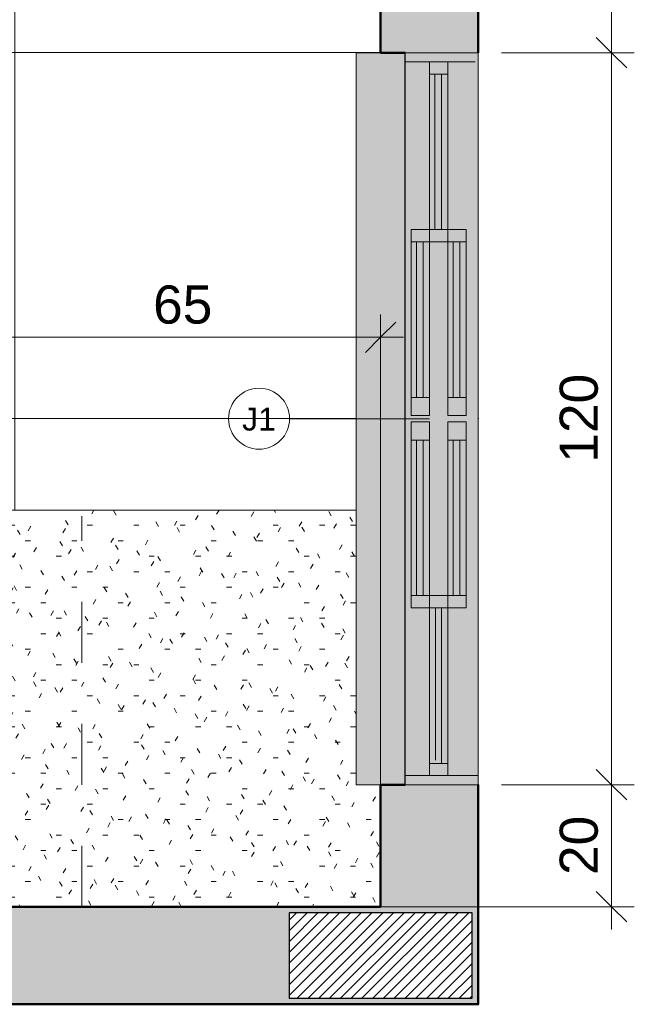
# Model space of a CAD drawing. Header units: metres. Extents: x -9 to 22, y -18.3 to 9.4.
# Tile 4 of 58: x -6.8 to -5.8, y -18.2 to -16.6. Entities that reach past the tile are written whole.
import ezdxf

# ---------------------------------------------------------------- set-up
doc = ezdxf.new("R2010")
doc.units = ezdxf.units.M
doc.linetypes.add('Projeção', pattern=[0.003969, 0.002381, -0.001587])
for name, color, linetype, lineweight in [('A-ANNO-DIMS', 7, 'Continuous', 9), ('A-ANNO-DIMS-25', 7, 'Continuous', 9), ('A-DETL-GENF', 7, 'Continuous', 5), ('A-FLOR-OVHD', 7, 'Projeção', 5), ('A-FLOR-PATT', 7, 'Continuous', 5), ('A-GLAZ', 7, 'Continuous', 5), ('A-GLAZ-IDEN', 7, 'Continuous', 9), ('A-WALL-PATT', 7, 'Continuous', 5), ('I-WALL', 7, 'Continuous', 5), ('Q-CASE', 7, 'Continuous', 5)]:
    doc.layers.add(name, color=color, linetype=linetype, lineweight=lineweight)
doc.layers.add('A-DETL', color=7, linetype='Continuous', lineweight=5, true_color=0x00a600)
doc.styles.add('Arial', font='arial.ttf', dxfattribs={"height": 0.0375})
doc.styles.add('Arial_2', font='arial.ttf', dxfattribs={"height": 0.0625})
doc.dimstyles.new('Com_linha__ref__contínua__-_Cor_Vermelha_Arial_2_5mm', dxfattribs={"dimscale": 0.3048, "dimtxt": 0.063766, "dimasz": 0.164042, "dimexe": 0.123031, "dimexo": 0.123031, "dimgap": 0.012303, "dimtad": 1, "dimdec": 1, "dimlfac": 100, "dimrnd": 0.1, "dimdsep": 46, "dimtxsty": 'Arial_2', "dimblk1": 'OBLIQUE', "dimblk2": 'OBLIQUE', "dimsah": 1, "dimcen": 0.09, "dimdle": 0.123031, "dimazin": 0, "dimtfac": 1, "dimtdec": 4, "dimtix": 1, "dimtmove": 0, "dimatfit": 3, "dimfxl": 1, "dimtvp": 1, "dimtolj": 1, "dimtzin": 0, "dimarcsym": 2})

# ---------------------------------------------------------------- blocks, each defined once
blk = doc.blocks.new('TAMPO DO ABRIGO GLP EM GRANITO CINZA ANDORINHA - TAMPO DO ABRIGO GLP EM GRANITO CINZA ANDORINHA-1861549-ELEV_3')
at = {"layer": 'Q-CASE', "true_color": 0xa7a7a7}
h = blk.add_hatch(dxfattribs=at)
h.set_pattern_fill('FP_2', color=253, style=0, pattern_type=2)
h.set_pattern_definition([(0, (0, 0), (0.1016, 0.0254), [0.00838, -0.06782, 0.00838, -0.06782, -0.4064]), (0, (0, 0), (0.1016, 0.0254), [-0.1524, 0.00838, -0.14402, 0.00838, -0.06782, -0.1778]), (0, (0, 0), (0.1016, 0.0254), [-0.381, 0.00838, -0.04242, 0.00838, -0.11862]), (120, (0.0381, 0.0127), (-0.072797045, 0.07528818), [0.00838, -0.06782, 0.00838, -0.06782, -0.4064]), (120, (0.0381, 0.0127), (-0.072797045, 0.07528818), [-0.1524, 0.00838, -0.14402, 0.00838, -0.06782, -0.1778]), (120, (0.0381, 0.0127), (-0.072797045, 0.07528818), [-0.381, 0.00838, -0.04242, 0.00838, -0.11862]), (240, (0.0508, 0.0635), (-0.028802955, -0.10068818), [0.00838, -0.06782, 0.00838, -0.06782, -0.4064]), (240, (0.0508, 0.0635), (-0.028802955, -0.10068818), [-0.1524, 0.00838, -0.14402, 0.00838, -0.06782, -0.1778]), (240, (0.0508, 0.0635), (-0.028802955, -0.10068818), [-0.381, 0.00838, -0.04242, 0.00838, -0.11862])])
h.paths.add_polyline_path([(-6.627, -18.075), (-6.1736, -18.075), (-6.1736, -17.875), (-6.2136, -17.875), (-6.2136, -17.425), (-6.8237, -17.425), (-6.8237, -18.075)])
at = {"layer": 'Q-CASE'}
for p, q in [((-6.2136, -17.425), (-6.8237, -17.425)), ((-6.8237, -17.425), (-6.8237, -18.075))]:
    blk.add_line(p, q, dxfattribs=at)
blk = doc.blocks.new('JANELA DE CORRE_272-ELEV_30')
at = {"layer": 'A-GLAZ', "true_color": 0xfffffe}
h = blk.add_hatch(color=7, dxfattribs=at)
h.paths.add_polyline_path([(0.6, 0.08), (-0.6, 0.08), (-0.6, -0.04), (0.6, -0.04)])
h.paths.add_polyline_path([(0.31, 0.03), (0.005, 0.03), (0.005, 0.06), (0.31, 0.06)])
h.paths.add_polyline_path([(-0.005, 0.03), (-0.31, 0.03), (-0.31, 0.06), (-0.005, 0.06)])
at = {"layer": 'A-GLAZ', "lineweight": 15}
for p, q in [((-0.6, -0.04), (-0.6, 0.08)), ((-0.585, -0.04), (-0.585, 0.075)), ((0.585, -0.04), (0.585, 0.08)), ((0.6, -0.04), (0.6, 0.08)), ((-0.31, 0.03), (-0.585, 0.03)), ((-0.565, 0), (-0.565, 0.03)), ((-0.31, 0.02), (-0.565, 0.02)), ((-0.31, 0), (-0.31, 0.03)), ((-0.29, 0), (-0.29, 0.03)), ((0.29, 0.03), (0.29, 0)), ((0.31, 0), (0.31, 0.03)), ((0.585, 0.03), (0.31, 0.03)), ((0.31, 0.02), (0.565, 0.02)), ((0.565, 0), (0.565, 0.03)), ((-0.585, 0), (-0.31, 0)), ((-0.565, 0.009), (-0.31, 0.009)), ((-0.005, 0), (-0.31, 0)), ((-0.31, 0), (-0.31, -0.03)), ((-0.29, -0.03), (-0.29, 0)), ((0.31, 0), (0.005, 0)), ((0.005, 0), (0.005, -0.03)), ((0.035, -0.03), (0.035, 0)), ((0.29, -0.03), (0.29, 0)), ((0.56, 0.01), (0.31, 0.01)), ((0.31, 0), (0.585, 0)), ((0.31, -0.03), (0.31, 0)), ((-0.035, -0.01), (-0.29, -0.01)), ((-0.035, -0.03), (-0.035, 0)), ((-0.005, -0.03), (-0.005, 0)), ((0.29, -0.01), (0.035, -0.01)), ((-0.31, -0.03), (-0.005, -0.03)), ((-0.29, -0.021), (-0.035, -0.021)), ((0.005, -0.03), (0.31, -0.03)), ((0.035, -0.021), (0.29, -0.021))]:
    blk.add_line(p, q, dxfattribs=at)
at = {"layer": 'A-GLAZ'}
for p, q in [((-0.6, 0.08), (0.6, 0.08)), ((-0.6, -0.04), (-0.6, 0.08)), ((0.6, 0.08), (0.6, -0.04))]:
    blk.add_line(p, q, dxfattribs=at)
blk = doc.blocks.new('TAG - Janela - Janela-2098303-ELEV_3')
at = {"layer": 'A-GLAZ-IDEN'}
blk.add_circle((0, 0), 0.002, dxfattribs=at)
blk = doc.blocks.new('DIMBLOCK8-ELEV_3')
at = {"layer": 'A-ANNO-DIMS-25', "color": 242, "true_color": 0xbd2b2e, "transparency": 16777216}
for p, q in [((-5.7951, -17.875), (-5.8201, -17.85)), ((-5.7951, -17.875), (-5.9753, -17.875)), ((-5.7951, -18.1125), (-5.7951, -17.875)), ((-5.7951, -17.875), (-5.7701, -17.9)), ((-5.7951, -17.875), (-5.7576, -17.875)), ((-5.7951, -18.075), (-5.8201, -18.05)), ((-5.7951, -18.075), (-6.2094, -18.075)), ((-5.7951, -18.075), (-5.7701, -18.1)), ((-5.7951, -18.075), (-5.7576, -18.075))]:
    blk.add_line(p, q, dxfattribs=at)
at = {"layer": 'A-ANNO-DIMS-25', "color": 0, "transparency": 16777216, "insert": (-5.88, -18.0231), "char_height": 0.0625, "width": 0.115368, "attachment_point": 1, "rotation": 90, "line_spacing_factor": 0.941778, "style": 'Arial_2'}
blk.add_mtext('20', dxfattribs=at)
blk = doc.blocks.new('_Oblique')
at = {"color": 0, "linetype": 'ByBlock', "lineweight": -2}
blk.add_line((-0.5, -0.5), (0.5, 0.5), dxfattribs=at)
blk = doc.blocks.new('DIMBLOCK9-ELEV_3')
at = {"layer": 'A-ANNO-DIMS-25', "color": 242, "true_color": 0xbd2b2e, "transparency": 16777216}
for p, q in [((-5.7951, -16.675), (-5.8201, -16.65)), ((-5.7951, -16.675), (-5.9753, -16.675)), ((-5.7951, -17.875), (-5.7951, -16.675)), ((-5.7951, -16.675), (-5.7701, -16.7)), ((-5.7951, -16.675), (-5.7576, -16.675)), ((-5.7951, -17.875), (-5.8201, -17.85)), ((-5.7951, -17.875), (-5.9753, -17.875)), ((-5.7951, -17.875), (-5.7701, -17.9)), ((-5.7951, -17.875), (-5.7576, -17.875))]:
    blk.add_line(p, q, dxfattribs=at)
at = {"layer": 'A-ANNO-DIMS-25', "color": 0, "transparency": 16777216, "insert": (-5.88, -17.3471), "char_height": 0.0625, "width": 0.173052, "attachment_point": 1, "rotation": 90, "line_spacing_factor": 0.941778, "style": 'Arial_2'}
blk.add_mtext('120', dxfattribs=at)
blk = doc.blocks.new('DIMBLOCK10-ELEV_3')
at = {"layer": 'A-ANNO-DIMS-25', "color": 242, "true_color": 0xbd2b2e, "transparency": 16777216}
for p, q in [((-5.7951, -16.425), (-5.8201, -16.4)), ((-5.7951, -16.425), (-5.9753, -16.425)), ((-5.7951, -16.675), (-5.7951, -16.425)), ((-5.7951, -16.425), (-5.7701, -16.45)), ((-5.7951, -16.425), (-5.7576, -16.425)), ((-5.7951, -16.675), (-5.8201, -16.65)), ((-5.7951, -16.675), (-5.9753, -16.675)), ((-5.7951, -16.675), (-5.7701, -16.7)), ((-5.7951, -16.675), (-5.7576, -16.675))]:
    blk.add_line(p, q, dxfattribs=at)
at = {"layer": 'A-ANNO-DIMS-25', "color": 0, "transparency": 16777216, "insert": (-5.88, -16.5981), "char_height": 0.0625, "width": 0.115368, "attachment_point": 1, "rotation": 90, "line_spacing_factor": 0.941778, "style": 'Arial_2'}
blk.add_mtext('25', dxfattribs=at)
blk = doc.blocks.new('DIMBLOCK15-ELEV_3')
at = {"layer": 'A-ANNO-DIMS-25', "color": 242, "true_color": 0xbd2b2e, "transparency": 16777216}
for p, q in [((-6.8237, -17.1415), (-6.8237, -17.104)), ((-6.1736, -17.1415), (-6.1736, -17.104)), ((-6.8237, -17.1415), (-6.7987, -17.1165)), ((-6.1736, -17.1415), (-6.1486, -17.1165)), ((-6.8237, -17.1415), (-6.8487, -17.1665)), ((-6.8237, -17.1415), (-6.1361, -17.1415)), ((-6.8237, -17.1415), (-6.8237, -17.3875)), ((-6.1736, -17.1415), (-6.1986, -17.1665)), ((-6.1736, -17.1415), (-6.1736, -17.9349))]:
    blk.add_line(p, q, dxfattribs=at)
at = {"layer": 'A-ANNO-DIMS-25', "color": 0, "transparency": 16777216, "insert": (-6.5467, -17.0566), "char_height": 0.0625, "width": 0.115368, "attachment_point": 1, "line_spacing_factor": 0.941778, "style": 'Arial_2'}
blk.add_mtext('65', dxfattribs=at)

msp = doc.modelspace()

# ---------------------------------------------------------------- hatches: boundary and pattern name
at = {"layer": 'A-DETL-GENF', "true_color": 0x464646}
h = msp.add_hatch(dxfattribs=at)
h.set_pattern_fill('FP_6', color=49, style=0, pattern_type=2)
h.set_pattern_definition([(45, (0, 0), (-0.008838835, 0.008838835), [])])
h.paths.add_polyline_path([(-8.3236, -18.225), (-8.0236, -18.225), (-8.0236, -18.085), (-8.3236, -18.085)])
h.paths.add_polyline_path([(-6.0886, -18.225), (-6.0237, -18.225), (-6.0237, -18.085), (-6.3237, -18.085), (-6.3237, -18.225), (-6.0936, -18.225)])
h.paths.add_polyline_path([(-6.0237, -15.465), (-6.0237, -15.325), (-6.3237, -15.325), (-6.3237, -15.465), (-6.1703, -15.465)])
h.paths.add_polyline_path([(-8.1736, -15.465), (-8.0236, -15.465), (-8.0236, -15.325), (-8.3236, -15.325), (-8.3236, -15.465), (-8.1836, -15.465)])
at = {"layer": 'A-DETL-GENF', "true_color": 0xc0c0c0}
msp.add_hatch(color=9, dxfattribs=at).paths.add_polyline_path([(-6.1336, -17.875), (-6.1336, -16.675), (-6.2136, -16.675), (-6.2136, -17.875), (-6.1736, -17.875)])
at = {"layer": 'A-DETL-GENF', "true_color": 0xffffff}
h = msp.add_hatch(color=7, dxfattribs=at)
h.paths.add_polyline_path([(-6.0336, -17.27), (-6.0336, -17.24), (-6.0636, -17.24), (-6.0636, -17.27)])
h.paths.add_polyline_path([(-6.0336, -16.985), (-6.0336, -16.965), (-6.0636, -16.965), (-6.0636, -16.985), (-6.0436, -16.985)])
h = msp.add_hatch(color=7, dxfattribs=at)
h.paths.add_polyline_path([(-6.0546, -17.24), (-6.0546, -16.985), (-6.0636, -16.985), (-6.0636, -17.24)])
h.paths.add_polyline_path([(-6.0436, -17.24), (-6.0336, -17.24), (-6.0336, -16.985), (-6.0436, -16.985), (-6.0436, -17.1588)])
at = {"layer": 'A-DETL-GENF', "true_color": 0xe1ffff}
for points in [[(-6.0436, -17.24), (-6.0436, -16.985), (-6.0546, -16.985), (-6.0546, -17.24)], [(-6.0436, -17.565), (-6.0436, -17.31), (-6.0546, -17.31), (-6.0546, -17.565)]]:
    msp.add_hatch(color=7, dxfattribs=at).paths.add_polyline_path(points)
at = {"layer": 'A-DETL-GENF', "true_color": 0xffffff}
h = msp.add_hatch(color=7, dxfattribs=at)
h.paths.add_polyline_path([(-6.0546, -17.585), (-6.0336, -17.585), (-6.0336, -17.565), (-6.0636, -17.565), (-6.0636, -17.585)])
h.paths.add_polyline_path([(-6.0546, -17.31), (-6.0336, -17.31), (-6.0336, -17.28), (-6.0636, -17.28), (-6.0636, -17.31)])
h = msp.add_hatch(color=7, dxfattribs=at)
h.paths.add_polyline_path([(-6.0546, -17.565), (-6.0546, -17.31), (-6.0636, -17.31), (-6.0636, -17.565)])
h.paths.add_polyline_path([(-6.0436, -17.565), (-6.0336, -17.565), (-6.0336, -17.31), (-6.0436, -17.31), (-6.0436, -17.5277)])
at = {"layer": 'A-FLOR-PATT', "true_color": 0x787878}
h = msp.add_hatch(dxfattribs=at)
h.set_pattern_fill('FP_1', color=8, style=0, pattern_type=2)
h.set_pattern_definition([(0, (-2.574, -15.475), (0, 0.6), []), (90, (-2.574, -15.475), (-0.6, 4e-17), [])])
h.paths.add_polyline_path([(-7.4236, -18.075), (-7.4236, -17.7504), (-7.4219, -17.7059), (-7.4174, -17.6616), (-7.4122, -17.6426), (-7.4024, -17.6255), (-7.3885, -17.6115), (-7.3694, -17.5999), (-7.3483, -17.5928), (-7.2363, -17.5795), (-7.1236, -17.575), (-7.0109, -17.5795), (-6.8989, -17.5928), (-6.8778, -17.5999), (-6.8587, -17.6115), (-6.8448, -17.6255), (-6.835, -17.6426), (-6.8298, -17.6616), (-6.8252, -17.7059), (-6.8237, -17.7477), (-6.8237, -17.425), (-6.2136, -17.425), (-6.2136, -16.675), (-6.1736, -16.675), (-6.1736, -15.475), (-8.1736, -15.475), (-8.1736, -15.525), (-8.3336, -15.525), (-8.3336, -17.275), (-8.1736, -17.275), (-8.1736, -18.075), (-7.6486, -18.075), (-7.6486, -18.065), (-7.6339, -18.065), (-7.6339, -18.0023), (-7.6349, -18.0016), (-7.6367, -17.9998), (-7.6382, -17.9978), (-7.6394, -17.9957), (-7.6402, -17.9934), (-7.6406, -17.9898), (-7.6405, -17.9602), (-7.6402, -17.9578), (-7.6394, -17.9555), (-7.6382, -17.9533), (-7.6367, -17.9514), (-7.6349, -17.9496), (-7.6329, -17.9481), (-7.6306, -17.947), (-7.6281, -17.9462), (-7.6256, -17.9457), (-7.623, -17.9456), (-7.6204, -17.9459), (-7.6179, -17.9465), (-7.6155, -17.9475), (-7.6133, -17.9488), (-7.6113, -17.9504), (-7.6097, -17.9523), (-7.6084, -17.9544), (-7.6074, -17.9566), (-7.6068, -17.959), (-7.6066, -17.9614), (-7.6068, -17.9922), (-7.6074, -17.9946), (-7.6084, -17.9968), (-7.6097, -17.9989), (-7.6113, -18.0008), (-7.6133, -18.0024), (-7.6133, -18.065), (-7.5986, -18.065), (-7.5986, -18.075), (-7.5488, -18.075)])
h = msp.add_hatch(dxfattribs=at)
h.set_pattern_fill('FP_5', color=8, style=0, pattern_type=2)
h.set_pattern_definition([(0, (-2.654, -16.075), (0, 0.6), []), (90, (-2.654, -16.075), (-0.6, 4e-17), [])])
h.paths.add_polyline_path([(-6.0136, -18.075), (-6.0124, -18.075), (-6.0124, -15.525), (-6.0136, -15.525), (-6.0136, -17.8966)])
at = {"layer": 'A-WALL-PATT', "true_color": 0x808080}
h = msp.add_hatch(color=8, dxfattribs=at)
h.paths.add_polyline_path([(-6.1736, -18.075), (-6.0136, -18.075), (-6.0136, -17.875), (-6.1736, -17.875), (-6.1736, -17.8966)])
h.paths.add_polyline_path([(-6.1736, -16.675), (-6.0136, -16.675), (-6.0136, -16.425), (-6.1736, -16.425)])
h = msp.add_hatch(color=8, dxfattribs=at)
h.paths.add_polyline_path([(-6.0936, -18.235), (-6.0936, -18.225), (-6.3237, -18.225), (-6.3237, -18.085), (-6.0936, -18.085), (-6.0936, -18.075), (-8.3336, -18.075), (-8.3336, -18.235), (-6.3237, -18.235)])
h.paths.add_polyline_path([(-8.3236, -18.225), (-8.3236, -18.085), (-8.0236, -18.085), (-8.0236, -18.225)])
msp.add_hatch(color=8, dxfattribs=at).paths.add_polyline_path([(-6.0936, -18.235), (-6.0124, -18.235), (-6.0124, -18.075), (-6.0936, -18.075), (-6.0936, -18.085), (-6.0237, -18.085), (-6.0237, -18.225), (-6.0936, -18.225)])

# ---------------------------------------------------------------- linework, layer by layer
at = {"layer": 'A-DETL', "color": 7, "lineweight": 15}
for p, q in [((-6.1736, -16.675), (-6.2136, -16.675)), ((-6.2136, -16.675), (-6.2136, -17.875)), ((-6.0336, -16.965), (-6.0636, -16.965)), ((-6.0636, -16.965), (-6.0636, -16.985)), ((-6.0336, -16.985), (-6.0336, -16.965)), ((-6.0636, -16.985), (-6.0636, -17.24)), ((-6.0546, -16.985), (-6.0636, -16.985)), ((-6.0436, -16.985), (-6.0546, -16.985)), ((-6.0546, -16.985), (-6.0546, -17.24)), ((-6.0336, -16.985), (-6.0436, -16.985)), ((-6.0436, -17.24), (-6.0436, -16.985)), ((-6.0336, -17.24), (-6.0336, -16.985)), ((-6.0636, -17.24), (-6.0636, -17.27)), ((-6.0636, -17.24), (-6.0546, -17.24)), ((-6.0546, -17.24), (-6.0436, -17.24)), ((-6.0436, -17.24), (-6.0336, -17.24)), ((-6.0336, -17.27), (-6.0336, -17.24)), ((-6.0636, -17.27), (-6.0336, -17.27)), ((-6.0336, -17.28), (-6.0636, -17.28)), ((-6.0636, -17.28), (-6.0636, -17.31)), ((-6.0336, -17.31), (-6.0336, -17.28)), ((-6.0546, -17.31), (-6.0636, -17.31)), ((-6.0636, -17.31), (-6.0636, -17.565)), ((-6.0546, -17.31), (-6.0546, -17.565)), ((-6.0436, -17.31), (-6.0546, -17.31)), ((-6.0336, -17.31), (-6.0436, -17.31)), ((-6.0436, -17.565), (-6.0436, -17.31)), ((-6.0336, -17.565), (-6.0336, -17.31)), ((-6.0636, -17.565), (-6.0636, -17.585)), ((-6.0636, -17.565), (-6.0546, -17.565)), ((-6.0546, -17.565), (-6.0436, -17.565)), ((-6.0436, -17.565), (-6.0336, -17.565)), ((-6.0336, -17.585), (-6.0336, -17.565)), ((-6.0636, -17.585), (-6.0336, -17.585)), ((-6.2136, -17.875), (-6.1736, -17.875))]:
    msp.add_line(p, q, dxfattribs=at)
at = {"layer": 'A-DETL', "color": 7, "lineweight": 50}
for p, q in [((-6.1336, -16.675), (-6.1736, -16.675)), ((-6.1736, -17.875), (-6.1336, -17.875)), ((-6.0136, -18.075), (-6.0136, -18.235))]:
    msp.add_line(p, q, dxfattribs=at)
at = {"layer": 'A-DETL', "color": 7, "lineweight": 25}
for p, q in [((-6.1336, -17.875), (-6.1336, -16.675)), ((-6.0237, -18.085), (-6.3237, -18.085)), ((-6.3237, -18.085), (-6.3237, -18.225)), ((-6.0237, -18.225), (-6.0237, -18.085)), ((-6.3237, -18.225), (-6.0237, -18.225))]:
    msp.add_line(p, q, dxfattribs=at)
at = {"layer": 'A-FLOR-OVHD'}
msp.add_line((-6.6637, -18.075), (-6.6637, -17.435), dxfattribs=at)
at = {"layer": 'A-GLAZ-IDEN'}
msp.add_line((-6.0936, -17.275), (-6.3229, -17.275), dxfattribs=at)
at = {"layer": 'I-WALL', "lineweight": 50}
for p, q in [((-6.1736, -16.425), (-6.1736, -16.675)), ((-6.0136, -16.675), (-6.0136, -16.425)), ((-6.1736, -17.875), (-6.1736, -18.075)), ((-6.0136, -18.075), (-6.0136, -17.875)), ((-6.1736, -18.075), (-8.1736, -18.075)), ((-6.0124, -18.075), (-6.0136, -18.075)), ((-8.3336, -18.235), (-6.0124, -18.235))]:
    msp.add_line(p, q, dxfattribs=at)

# ---------------------------------------------------------------- block references
at = {"layer": 'A-GLAZ', "rotation": 269.9999999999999}
msp.add_blockref('JANELA DE CORRE_272-ELEV_30', (-6.0936, -17.275), dxfattribs=at)
at = {"layer": 'A-GLAZ-IDEN', "xscale": 24.99999999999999, "yscale": 24.99999999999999, "zscale": 24.99999999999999}
msp.add_blockref('TAG - Janela - Janela-2098303-ELEV_3', (-6.3729, -17.275), dxfattribs=at)
at = {"layer": 'Q-CASE'}
msp.add_blockref('TAMPO DO ABRIGO GLP EM GRANITO CINZA ANDORINHA - TAMPO DO ABRIGO GLP EM GRANITO CINZA ANDORINHA-1861549-ELEV_3', (0, 0), dxfattribs=at)

# ---------------------------------------------------------------- texts
at = {"layer": 'A-GLAZ-IDEN', "insert": (-6.4007, -17.2569), "char_height": 0.0375, "width": 0.068143, "attachment_point": 1, "style": 'Arial'}
msp.add_mtext('J1', dxfattribs=at)

# ---------------------------------------------------------------- dimensions: what is measured, and where the dimension line sits
at = {"layer": 'A-ANNO-DIMS', "color": 242, "true_color": 0xbd2b2e}
for base, p1, p2, override, picture, middle in [((-5.7951, -16.425), (-6.0136, -16.675), (-6.0136, -16.425), {"dimpost": '<>', "dimfxl": 0.25}, 'DIMBLOCK10-ELEV_3', (-5.8308, -16.55)), ((-5.7951, -16.675), (-6.0136, -17.875), (-6.0136, -16.675), {"dimpost": '<>', "dimfxl": 1.2}, 'DIMBLOCK9-ELEV_3', (-5.8308, -17.275)), ((-5.7951, -17.875), (-6.2469, -18.075), (-6.0136, -17.875), {"dimpost": '<>', "dimfxl": 0.307335}, 'DIMBLOCK8-ELEV_3', (-5.8308, -17.975))]:
    dim = msp.add_linear_dim(base=base, p1=p1, p2=p2, angle=90, dimstyle='Com_linha__ref__contínua__-_Cor_Vermelha_Arial_2_5mm', override=override, dxfattribs=at)
    dim.commit()
    dim.dimension.update_dxf_attribs({"geometry": picture, "text_midpoint": middle})
dim = msp.add_linear_dim(base=(-6.1736, -17.1415), p1=(-6.8237, -17.425), p2=(-6.1736, -17.8974), dimstyle='Com_linha__ref__contínua__-_Cor_Vermelha_Arial_2_5mm', override={"dimpost": '<>', "dimfxl": 0.803579}, dxfattribs=at)
dim.commit()
dim.dimension.update_dxf_attribs({"geometry": 'DIMBLOCK15-ELEV_3', "text_midpoint": (-6.4986, -17.1058)})

doc.saveas('drawing.dxf')
